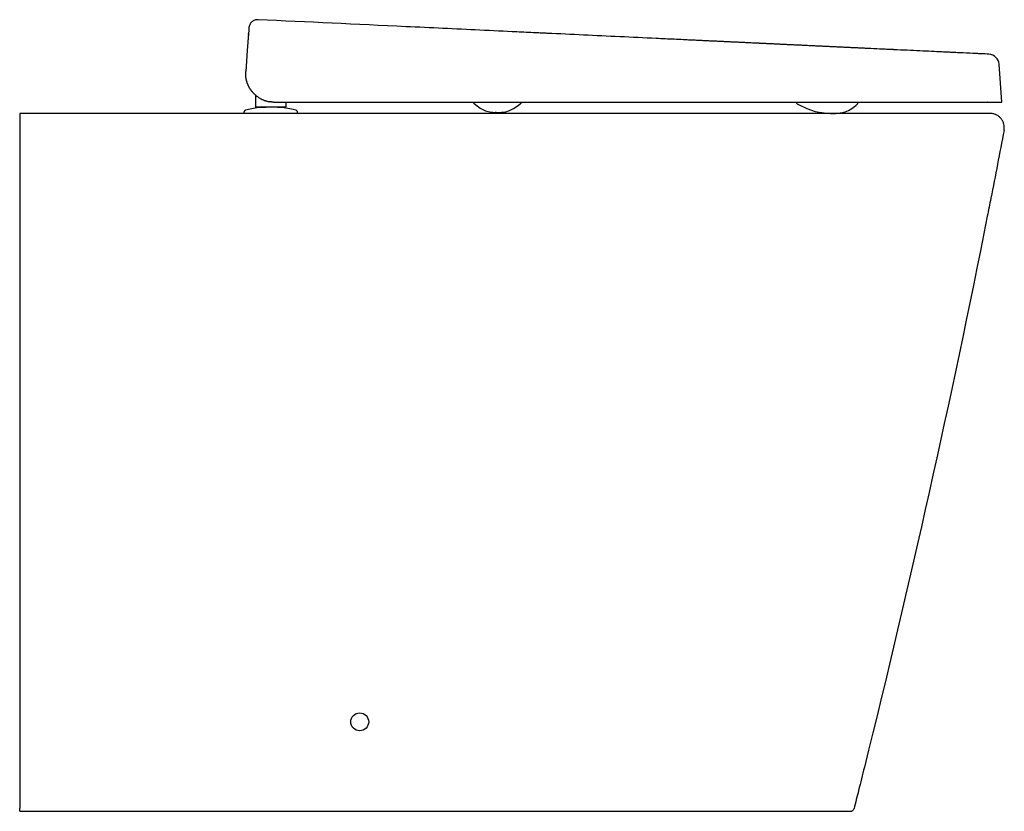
# Model space of a CAD drawing. Header units: millimetres. Extents: x 5230.061 to 5230.611, y 2531.435 to 2531.878.
import ezdxf

# ---------------------------------------------------------------- set-up
doc = ezdxf.new("R2010")
doc.units = ezdxf.units.MM
doc.layers.add('SANINDUSA', color=3, linetype='Continuous')

msp = doc.modelspace()

# ---------------------------------------------------------------- linework, layer by layer
at = {"layer": 'SANINDUSA'}
for p, q in [((5230.18906, 2531.8702), (5230.18906, 2531.87021)), ((5230.61004, 2531.83173), (5230.60856, 2531.85296)), ((5230.19314, 2531.82886), (5230.19314, 2531.83556)), ((5230.19414, 2531.82886), (5230.19314, 2531.82886)), ((5230.20894, 2531.82886), (5230.19414, 2531.82886)), ((5230.20087, 2531.83195), (5230.20067, 2531.83199)), ((5230.20108, 2531.83192), (5230.20087, 2531.83195)), ((5230.20128, 2531.83189), (5230.20108, 2531.83192)), ((5230.20148, 2531.83186), (5230.20128, 2531.83189)), ((5230.20169, 2531.83184), (5230.20148, 2531.83186)), ((5230.20189, 2531.83181), (5230.20169, 2531.83184)), ((5230.20209, 2531.83179), (5230.20189, 2531.83181)), ((5230.2023, 2531.83178), (5230.20209, 2531.83179)), ((5230.2025, 2531.83176), (5230.2023, 2531.83178)), ((5230.20271, 2531.83175), (5230.2025, 2531.83176)), ((5230.20291, 2531.83174), (5230.20271, 2531.83175)), ((5230.20312, 2531.83173), (5230.20291, 2531.83174)), ((5230.20312, 2531.83173), (5230.20353, 2531.83173)), ((5230.20353, 2531.83173), (5230.43217, 2531.83173)), ((5230.20914, 2531.82886), (5230.20894, 2531.82886)), ((5230.20932, 2531.82886), (5230.20914, 2531.82886)), ((5230.20994, 2531.82886), (5230.20932, 2531.82886)), ((5230.20994, 2531.83173), (5230.20994, 2531.82886)), ((5230.51036, 2531.83172), (5230.51036, 2531.83173)), ((5230.51071, 2531.83173), (5230.51071, 2531.83172)), ((5230.5235, 2531.83172), (5230.5235, 2531.83173)), ((5230.18656, 2531.82598), (5230.18656, 2531.82546)), ((5230.21656, 2531.82546), (5230.20156, 2531.82546)), ((5230.21656, 2531.82546), (5230.21656, 2531.82598)), ((5230.32478, 2531.82615), (5230.32543, 2531.82607)), ((5230.51741, 2531.82548), (5230.51758, 2531.82548))]:
    msp.add_line(p, q, dxfattribs=at)
at = {"layer": 'SANINDUSA', "flags": 128}
for points in [[(5230.1892, 2531.87222), (5230.18839, 2531.86053), (5230.18757, 2531.84885)], [(5230.18904, 2531.86998), (5230.18905, 2531.87), (5230.18905, 2531.87002)], [(5230.18904, 2531.86995), (5230.18904, 2531.86996), (5230.18904, 2531.86998)], [(5230.18906, 2531.87026), (5230.18906, 2531.87028), (5230.18906, 2531.87029)], [(5230.18906, 2531.87023), (5230.18906, 2531.87025), (5230.18906, 2531.87026)], [(5230.18906, 2531.87021), (5230.18906, 2531.87022), (5230.18906, 2531.87023)], [(5230.18864, 2531.86411), (5230.18864, 2531.86411)], [(5230.31507, 2531.831), (5230.31513, 2531.83095), (5230.31514, 2531.83093), (5230.31515, 2531.83093), (5230.31515, 2531.83093), (5230.31515, 2531.83092), (5230.31515, 2531.83092), (5230.31515, 2531.83092), (5230.31515, 2531.83092), (5230.31515, 2531.83092), (5230.31515, 2531.83092), (5230.31515, 2531.83092), (5230.31853, 2531.82834), (5230.32153, 2531.82696), (5230.32478, 2531.82615)], [(5230.32754, 2531.82597), (5230.32797, 2531.82596), (5230.32801, 2531.82596), (5230.32802, 2531.82596), (5230.32802, 2531.82596), (5230.32802, 2531.82596), (5230.32802, 2531.82596), (5230.32802, 2531.82596), (5230.32802, 2531.82596), (5230.32944, 2531.82598), (5230.33054, 2531.82605), (5230.33168, 2531.82618), (5230.33284, 2531.82639), (5230.33489, 2531.82703), (5230.33715, 2531.82812), (5230.33977, 2531.82987), (5230.34087, 2531.83074), (5230.34094, 2531.8308), (5230.34095, 2531.83081), (5230.34096, 2531.83081), (5230.34096, 2531.83081), (5230.34096, 2531.83081), (5230.34096, 2531.83081), (5230.34096, 2531.83081), (5230.34096, 2531.83081), (5230.34116, 2531.83097), (5230.34126, 2531.83104)], [(5230.4959, 2531.83064), (5230.49606, 2531.83055), (5230.4963, 2531.83042), (5230.49641, 2531.83035), (5230.49644, 2531.83034), (5230.49645, 2531.83033), (5230.49645, 2531.83033), (5230.49645, 2531.83033), (5230.49645, 2531.83033), (5230.49645, 2531.83033), (5230.49645, 2531.83033), (5230.49645, 2531.83033), (5230.49645, 2531.83033), (5230.49645, 2531.83033), (5230.50103, 2531.82812), (5230.50574, 2531.82656), (5230.50802, 2531.82607), (5230.51226, 2531.82557), (5230.51354, 2531.8255), (5230.51431, 2531.82547), (5230.5151, 2531.82546), (5230.51564, 2531.82546), (5230.51579, 2531.82546), (5230.51587, 2531.82546), (5230.51589, 2531.82546), (5230.5159, 2531.82546), (5230.5159, 2531.82546), (5230.5159, 2531.82546), (5230.5159, 2531.82546), (5230.5159, 2531.82546), (5230.5159, 2531.82546), (5230.5159, 2531.82546), (5230.51591, 2531.82546), (5230.51617, 2531.82546), (5230.51659, 2531.82547)], [(5230.51758, 2531.82548), (5230.51777, 2531.82549), (5230.51781, 2531.8255), (5230.51782, 2531.8255), (5230.51782, 2531.8255), (5230.51782, 2531.8255), (5230.51782, 2531.8255), (5230.51782, 2531.8255), (5230.51782, 2531.8255), (5230.51782, 2531.8255), (5230.5197, 2531.82567), (5230.52115, 2531.82593), (5230.52258, 2531.82632), (5230.52437, 2531.82703), (5230.52631, 2531.82815), (5230.5284, 2531.8298), (5230.52895, 2531.83032), (5230.52902, 2531.83039), (5230.52905, 2531.83042), (5230.52906, 2531.83043), (5230.52906, 2531.83043), (5230.52906, 2531.83043), (5230.52906, 2531.83043), (5230.52906, 2531.83043), (5230.52906, 2531.83043), (5230.52906, 2531.83043), (5230.52906, 2531.83043), (5230.52906, 2531.83043), (5230.52909, 2531.83045), (5230.52912, 2531.83049)]]:
    msp.add_lwpolyline(points, dxfattribs=at)
at = {"layer": 'SANINDUSA'}
msp.add_circle((5230.25126, 2531.48546), 0.005, dxfattribs=at)
msp.add_arc((5230.60226, 2531.85222), 0.00634, 6.6834, 84.6167, dxfattribs=at)
for points, knots in [([(5230.19449, 2531.87779), (5230.19386, 2531.8778), (5230.19256, 2531.87767), (5230.19086, 2531.87662), (5230.18962, 2531.87507), (5230.18939, 2531.87379), (5230.18923, 2531.87258)], [0, 0, 0, 0, 0.250101, 0.500259, 0.750273, 1, 1, 1, 1]), ([(5230.43498, 2531.86645), (5230.43452, 2531.86647), (5230.43384, 2531.8665), (5230.43305, 2531.86654), (5230.43268, 2531.86656), (5230.43252, 2531.86657), (5230.43248, 2531.86657), (5230.43246, 2531.86657), (5230.43245, 2531.86657), (5230.43243, 2531.86657), (5230.43231, 2531.86658), (5230.4305, 2531.86666), (5230.42532, 2531.86691), (5230.4135, 2531.86746), (5230.38984, 2531.86858), (5230.36872, 2531.86958), (5230.35415, 2531.87026), (5230.35299, 2531.87032), (5230.35266, 2531.87033), (5230.35253, 2531.87034), (5230.35251, 2531.87034), (5230.3525, 2531.87034), (5230.3525, 2531.87034), (5230.35249, 2531.87034), (5230.35248, 2531.87034), (5230.35242, 2531.87034), (5230.35226, 2531.87035), (5230.35123, 2531.8704), (5230.34682, 2531.87061), (5230.33563, 2531.87114), (5230.31154, 2531.87227), (5230.26334, 2531.87455), (5230.22203, 2531.87649), (5230.19449, 2531.87779)], [0, 0, 0, 0, 0.015625, 0.023437, 0.027344, 0.02832, 0.028809, 0.028809, 0.029053, 0.029053, 0.029297, 0.03125, 0.0625, 0.125, 0.25, 0.5, 0.515625, 0.519531, 0.521484, 0.521729, 0.521851, 0.521881, 0.521881, 0.521912, 0.521912, 0.521973, 0.522461, 0.523437, 0.53125, 0.5625, 0.625, 0.75, 1, 1, 1, 1]), ([(5230.47498, 2531.86456), (5230.47495, 2531.86457), (5230.47493, 2531.86457), (5230.47488, 2531.86457), (5230.4748, 2531.86457), (5230.47462, 2531.86458), (5230.47426, 2531.8646), (5230.47355, 2531.86463), (5230.47293, 2531.86466), (5230.47252, 2531.86468)], [0, 0, 0, 0, 0.03125, 0.03125, 0.0625, 0.125, 0.25, 0.5, 1, 1, 1, 1]), ([(5230.51751, 2531.86256), (5230.5175, 2531.86256), (5230.51749, 2531.86256), (5230.51746, 2531.86256), (5230.51743, 2531.86256), (5230.51735, 2531.86257), (5230.51719, 2531.86257), (5230.51686, 2531.86259), (5230.51621, 2531.86262), (5230.51565, 2531.86265), (5230.51528, 2531.86266)], [0, 0, 0, 0, 0.015625, 0.015625, 0.03125, 0.0625, 0.125, 0.25, 0.5, 1, 1, 1, 1]), ([(5230.60285, 2531.85853), (5230.60285, 2531.85853), (5230.60137, 2531.8586), (5230.59818, 2531.85876), (5230.59766, 2531.85878), (5230.59751, 2531.85879), (5230.59745, 2531.85879), (5230.59743, 2531.85879), (5230.59741, 2531.85879), (5230.59738, 2531.85879), (5230.59714, 2531.8588), (5230.59605, 2531.85886), (5230.59291, 2531.859), (5230.58799, 2531.85924), (5230.58315, 2531.85946), (5230.58095, 2531.85957), (5230.58029, 2531.8596), (5230.58004, 2531.85961), (5230.57997, 2531.85961), (5230.57996, 2531.85961), (5230.57993, 2531.85962), (5230.57989, 2531.85962), (5230.57974, 2531.85962), (5230.5787, 2531.85967), (5230.57395, 2531.8599), (5230.56456, 2531.86034), (5230.55468, 2531.86081), (5230.54925, 2531.86106), (5230.54896, 2531.86108), (5230.54882, 2531.86108), (5230.54876, 2531.86109), (5230.54873, 2531.86109), (5230.54872, 2531.86109), (5230.5487, 2531.86109), (5230.54844, 2531.8611), (5230.54768, 2531.86114), (5230.54589, 2531.86122), (5230.54226, 2531.86139), (5230.53906, 2531.86154), (5230.53688, 2531.86165)], [0, 0, 0, 0, 0.25, 0.28125, 0.289063, 0.292969, 0.293945, 0.293945, 0.294922, 0.294922, 0.296875, 0.3125, 0.375, 0.5, 0.5625, 0.578125, 0.585938, 0.587891, 0.587891, 0.588379, 0.588379, 0.588867, 0.589844, 0.59375, 0.625, 0.75, 0.875, 0.878906, 0.880859, 0.881836, 0.882324, 0.882324, 0.882568, 0.882568, 0.882813, 0.890625, 0.90625, 0.9375, 1, 1, 1, 1]), ([(5230.18753, 2531.84778), (5230.18753, 2531.8479), (5230.18753, 2531.84813), (5230.18755, 2531.84849), (5230.18756, 2531.84873), (5230.18757, 2531.84885)], [0, 0, 0, 0, 0.332831, 0.666183, 1, 1, 1, 1]), ([(5230.18754, 2531.84717), (5230.18754, 2531.84727), (5230.18753, 2531.84747), (5230.18753, 2531.84768), (5230.18753, 2531.84778)], [0, 0, 0, 0, 0.4998989, 1, 1, 1, 1]), ([(5230.18759, 2531.84639), (5230.18758, 2531.84652), (5230.18755, 2531.84679), (5230.18754, 2531.84707), (5230.18754, 2531.8472)], [0, 0, 0, 0, 0.499877, 1, 1, 1, 1]), ([(5230.18757, 2531.84657), (5230.18756, 2531.84667), (5230.18755, 2531.84687), (5230.18754, 2531.84707), (5230.18754, 2531.84717)], [0, 0, 0, 0, 0.4999311, 1, 1, 1, 1]), ([(5230.18763, 2531.84597), (5230.18762, 2531.84607), (5230.1876, 2531.84627), (5230.18758, 2531.84647), (5230.18757, 2531.84657)], [0, 0, 0, 0, 0.499963, 1, 1, 1, 1]), ([(5230.1877, 2531.84537), (5230.18769, 2531.84547), (5230.18766, 2531.84567), (5230.18764, 2531.84587), (5230.18763, 2531.84597)], [0, 0, 0, 0, 0.4999949, 1, 1, 1, 1]), ([(5230.18777, 2531.84498), (5230.18776, 2531.84505), (5230.18773, 2531.84518), (5230.18771, 2531.8453), (5230.1877, 2531.84537)], [0, 0, 0, 0, 0.500014, 1, 1, 1, 1]), ([(5230.18784, 2531.8446), (5230.18783, 2531.84466), (5230.1878, 2531.84479), (5230.18778, 2531.84492), (5230.18777, 2531.84498)], [0, 0, 0, 0, 0.500028, 1, 1, 1, 1]), ([(5230.18792, 2531.84422), (5230.1879, 2531.84428), (5230.18788, 2531.84441), (5230.18785, 2531.84454), (5230.18784, 2531.8446)], [0, 0, 0, 0, 0.500042, 1, 1, 1, 1]), ([(5230.18801, 2531.84385), (5230.18799, 2531.84391), (5230.18796, 2531.84403), (5230.18793, 2531.84416), (5230.18792, 2531.84422)], [0, 0, 0, 0, 0.5000557, 1, 1, 1, 1]), ([(5230.18811, 2531.84348), (5230.18809, 2531.84354), (5230.18805, 2531.84366), (5230.18802, 2531.84378), (5230.18801, 2531.84385)], [0, 0, 0, 0, 0.50007, 1, 1, 1, 1]), ([(5230.18821, 2531.84311), (5230.18819, 2531.84317), (5230.18816, 2531.84329), (5230.18812, 2531.84341), (5230.18811, 2531.84348)], [0, 0, 0, 0, 0.500085, 1, 1, 1, 1]), ([(5230.18833, 2531.84275), (5230.18831, 2531.84281), (5230.18827, 2531.84293), (5230.18823, 2531.84305), (5230.18821, 2531.84311)], [0, 0, 0, 0, 0.5001, 1, 1, 1, 1]), ([(5230.18845, 2531.84239), (5230.18843, 2531.84245), (5230.18838, 2531.84257), (5230.18835, 2531.84269), (5230.18833, 2531.84275)], [0, 0, 0, 0, 0.500115, 1, 1, 1, 1]), ([(5230.18856, 2531.84209), (5230.18854, 2531.84214), (5230.1885, 2531.84224), (5230.18846, 2531.84234), (5230.18845, 2531.84239)], [0, 0, 0, 0, 0.500489, 1, 1, 1, 1]), ([(5230.18877, 2531.84154), (5230.18874, 2531.84163), (5230.18866, 2531.84182), (5230.18859, 2531.842), (5230.18856, 2531.84209)], [0, 0, 0, 0, 0.499841, 1, 1, 1, 1]), ([(5230.18901, 2531.84101), (5230.18897, 2531.8411), (5230.18889, 2531.84127), (5230.18881, 2531.84145), (5230.18877, 2531.84154)], [0, 0, 0, 0, 0.499876, 1, 1, 1, 1]), ([(5230.18926, 2531.84049), (5230.18922, 2531.84058), (5230.18913, 2531.84075), (5230.18905, 2531.84092), (5230.18901, 2531.84101)], [0, 0, 0, 0, 0.499911, 1, 1, 1, 1]), ([(5230.18953, 2531.83999), (5230.18948, 2531.84007), (5230.18939, 2531.84024), (5230.1893, 2531.84041), (5230.18926, 2531.84049)], [0, 0, 0, 0, 0.499944, 1, 1, 1, 1]), ([(5230.18975, 2531.8396), (5230.18971, 2531.83967), (5230.18963, 2531.8398), (5230.18956, 2531.83992), (5230.18953, 2531.83999)], [0, 0, 0, 0, 0.4999798, 1, 1, 1, 1]), ([(5230.18997, 2531.83923), (5230.18993, 2531.83929), (5230.18986, 2531.83942), (5230.18978, 2531.83954), (5230.18975, 2531.8396)], [0, 0, 0, 0, 0.5000007, 1, 1, 1, 1]), ([(5230.19018, 2531.83891), (5230.19014, 2531.83896), (5230.19008, 2531.83907), (5230.19001, 2531.83918), (5230.18997, 2531.83923)], [0, 0, 0, 0, 0.500018, 1, 1, 1, 1]), ([(5230.19039, 2531.8386), (5230.19036, 2531.83865), (5230.19028, 2531.83875), (5230.19021, 2531.83886), (5230.19018, 2531.83891)], [0, 0, 0, 0, 0.500034, 1, 1, 1, 1]), ([(5230.19061, 2531.8383), (5230.19057, 2531.83835), (5230.1905, 2531.83845), (5230.19043, 2531.83855), (5230.19039, 2531.8386)], [0, 0, 0, 0, 0.50005, 1, 1, 1, 1]), ([(5230.19082, 2531.838), (5230.19079, 2531.83805), (5230.19071, 2531.83815), (5230.19064, 2531.83825), (5230.19061, 2531.8383)], [0, 0, 0, 0, 0.500065, 1, 1, 1, 1]), ([(5230.19105, 2531.83772), (5230.19101, 2531.83777), (5230.19093, 2531.83786), (5230.19086, 2531.83796), (5230.19082, 2531.838)], [0, 0, 0, 0, 0.500081, 1, 1, 1, 1]), ([(5230.19127, 2531.83745), (5230.19123, 2531.83749), (5230.19116, 2531.83758), (5230.19108, 2531.83768), (5230.19105, 2531.83772)], [0, 0, 0, 0, 0.500095, 1, 1, 1, 1]), ([(5230.1915, 2531.83719), (5230.19146, 2531.83723), (5230.19138, 2531.83732), (5230.19131, 2531.8374), (5230.19127, 2531.83745)], [0, 0, 0, 0, 0.5001099, 1, 1, 1, 1]), ([(5230.19172, 2531.83693), (5230.19168, 2531.83697), (5230.19161, 2531.83706), (5230.19153, 2531.83714), (5230.1915, 2531.83719)], [0, 0, 0, 0, 0.500118, 1, 1, 1, 1]), ([(5230.19172, 2531.83693), (5230.19182, 2531.83683), (5230.19201, 2531.83663), (5230.1923, 2531.83633), (5230.19262, 2531.83603), (5230.19295, 2531.83573), (5230.19329, 2531.83543), (5230.19366, 2531.83513), (5230.19405, 2531.83483), (5230.19451, 2531.83451), (5230.19505, 2531.83415), (5230.19582, 2531.8337), (5230.19683, 2531.83318), (5230.19784, 2531.83276), (5230.19868, 2531.83248), (5230.19929, 2531.8323), (5230.19996, 2531.83213), (5230.20043, 2531.83203), (5230.20067, 2531.83199)], [0, 0, 0, 0, 0.03962, 0.080175, 0.121773, 0.164526, 0.208554, 0.253989, 0.301054, 0.349964, 0.416663, 0.487742, 0.606417, 0.744221, 0.800723, 0.862367, 0.92729, 1, 1, 1, 1]), ([(5230.19473, 2531.82869), (5230.19347, 2531.8285), (5230.19097, 2531.82811), (5230.18851, 2531.82746), (5230.18746, 2531.82718)], [0, 0, 0, 0, 0.499943, 1, 1, 1, 1]), ([(5230.20087, 2531.82886), (5230.20016, 2531.82885), (5230.19899, 2531.82883), (5230.19748, 2531.8288), (5230.19628, 2531.82877), (5230.19522, 2531.82873), (5230.1949, 2531.8287), (5230.19473, 2531.82869)], [0, 0, 0, 0, 0.239513, 0.391659, 0.568231, 0.768924, 1, 1, 1, 1]), ([(5230.21565, 2531.82718), (5230.21468, 2531.82744), (5230.21241, 2531.82807), (5230.20825, 2531.82873), (5230.20794, 2531.82873), (5230.207, 2531.82878), (5230.20607, 2531.82881), (5230.2051, 2531.82884), (5230.2044, 2531.82885), (5230.20406, 2531.82886)], [0, 0, 0, 0, 0.265526, 0.530991, 0.6532, 0.757352, 0.846784, 0.923407, 1, 1, 1, 1]), ([(5230.31466, 2531.83173), (5230.31468, 2531.83166), (5230.31472, 2531.83149), (5230.31486, 2531.83123), (5230.315, 2531.83108), (5230.31507, 2531.831)], [0, 0, 0, 0, 0.257617, 0.629173, 1, 1, 1, 1]), ([(5230.34126, 2531.83104), (5230.34134, 2531.83111), (5230.34149, 2531.83126), (5230.34165, 2531.8315), (5230.3417, 2531.83166), (5230.34172, 2531.83173)], [0, 0, 0, 0, 0.379166, 0.757476, 1, 1, 1, 1]), ([(5230.49529, 2531.83163), (5230.49529, 2531.83153), (5230.49531, 2531.83133), (5230.49543, 2531.83105), (5230.49562, 2531.83081), (5230.49579, 2531.8307), (5230.4959, 2531.83064)], [0, 0, 0, 0, 0.2530567, 0.503884, 0.7529482, 1, 1, 1, 1]), ([(5230.52912, 2531.83049), (5230.5292, 2531.83057), (5230.52934, 2531.83072), (5230.52949, 2531.83101), (5230.52959, 2531.83131), (5230.5296, 2531.83153), (5230.52961, 2531.83163)], [0, 0, 0, 0, 0.249595, 0.499745, 0.749889, 1, 1, 1, 1]), ([(5230.5296, 2531.83163), (5230.5296, 2531.83163), (5230.52962, 2531.83163), (5230.5296, 2531.83163), (5230.52958, 2531.83163)], [0, 0, 0, 0, 0.222336, 1, 1, 1, 1]), ([(5230.52958, 2531.83163), (5230.5296, 2531.83163), (5230.52962, 2531.83163), (5230.5296, 2531.83163), (5230.5296, 2531.83163)], [0, 0, 0, 0, 0.777678, 1, 1, 1, 1]), ([(5230.60204, 2531.83173), (5230.60204, 2531.83173), (5230.60203, 2531.83173), (5230.60196, 2531.83173), (5230.60189, 2531.83173), (5230.60184, 2531.83173), (5230.60184, 2531.83173)], [0, 0, 0, 0, 0.331195, 0.66257, 0.993984, 1, 1, 1, 1]), ([(5230.06126, 2531.82546), (5230.06126, 2531.82546), (5230.06126, 2531.8254), (5230.06126, 2531.82514), (5230.06126, 2531.82495), (5230.06126, 2531.82445), (5230.06126, 2531.82415), (5230.06126, 2531.8236), (5230.06126, 2531.82341), (5230.06126, 2531.823), (5230.06126, 2531.82279), (5230.06126, 2531.82234), (5230.06126, 2531.8221), (5230.06126, 2531.82161), (5230.06126, 2531.82136), (5230.06126, 2531.82057), (5230.06126, 2531.82003), (5230.06126, 2531.81917), (5230.06126, 2531.81888), (5230.06126, 2531.8183), (5230.06126, 2531.81801), (5230.06126, 2531.81713), (5230.06126, 2531.81654), (5230.06126, 2531.81596)], [0, 0, 0, 0, 0.125, 0.125, 0.25, 0.25, 0.375, 0.375, 0.4375, 0.4375, 0.5, 0.5, 0.5625, 0.5625, 0.625, 0.625, 0.75, 0.75, 0.8125, 0.8125, 0.875, 0.875, 1, 1, 1, 1]), ([(5230.1181, 2531.82546), (5230.10439, 2531.82546), (5230.09068, 2531.82546), (5230.07698, 2531.82546), (5230.07174, 2531.82546), (5230.0665, 2531.82546), (5230.06126, 2531.82546)], [0, 0, 0, 0, 0.04112534, 0.04112534, 0.04112534, 0.05684214, 0.05684214, 0.05684214, 0.05684214]), ([(5230.6034, 2531.82546), (5230.6034, 2531.82546), (5230.60307, 2531.82546), (5230.60174, 2531.82546), (5230.60075, 2531.82546), (5230.5991, 2531.82546), (5230.59875, 2531.82546), (5230.598, 2531.82546), (5230.59761, 2531.82546), (5230.59637, 2531.82546), (5230.59546, 2531.82546), (5230.59252, 2531.82546), (5230.59025, 2531.82546), (5230.58513, 2531.82546), (5230.58227, 2531.82546), (5230.57752, 2531.82546), (5230.57586, 2531.82546), (5230.57327, 2531.82546), (5230.57238, 2531.82546), (5230.57058, 2531.82546), (5230.56967, 2531.82546), (5230.56502, 2531.82546), (5230.56106, 2531.82546), (5230.55267, 2531.82546), (5230.54825, 2531.82546), (5230.54125, 2531.82546), (5230.53886, 2531.82546), (5230.53396, 2531.82546), (5230.53144, 2531.82546), (5230.52634, 2531.82546), (5230.52375, 2531.82546), (5230.5185, 2531.82546), (5230.51584, 2531.82546), (5230.50776, 2531.82546), (5230.50222, 2531.82546), (5230.49369, 2531.82546), (5230.4908, 2531.82546), (5230.48643, 2531.82546), (5230.48496, 2531.82546), (5230.482, 2531.82546), (5230.48052, 2531.82546), (5230.47605, 2531.82546), (5230.47307, 2531.82546), (5230.46711, 2531.82546), (5230.46412, 2531.82546), (5230.45815, 2531.82546), (5230.45515, 2531.82546), (5230.44916, 2531.82546), (5230.44616, 2531.82546), (5230.44166, 2531.82546), (5230.44016, 2531.82546), (5230.43715, 2531.82546), (5230.43565, 2531.82546), (5230.43264, 2531.82546), (5230.43114, 2531.82546), (5230.42813, 2531.82546), (5230.42662, 2531.82546), (5230.4191, 2531.82546), (5230.41308, 2531.82546), (5230.40104, 2531.82546), (5230.39502, 2531.82546), (5230.38298, 2531.82546), (5230.37696, 2531.82546), (5230.3589, 2531.82546), (5230.34686, 2531.82546), (5230.31074, 2531.82546), (5230.28666, 2531.82546), (5230.21442, 2531.82546), (5230.16626, 2531.82546), (5230.1181, 2531.82546)], [0, 0, 0, 0, 0.03125, 0.03125, 0.0625, 0.0625, 0.070312, 0.070312, 0.078125, 0.078125, 0.09375, 0.09375, 0.125, 0.125, 0.15625, 0.15625, 0.171875, 0.171875, 0.179687, 0.179687, 0.1875, 0.1875, 0.21875, 0.21875, 0.25, 0.25, 0.265625, 0.265625, 0.28125, 0.28125, 0.296875, 0.296875, 0.3125, 0.3125, 0.34375, 0.34375, 0.359375, 0.359375, 0.367187, 0.367187, 0.375, 0.375, 0.390625, 0.390625, 0.40625, 0.40625, 0.421875, 0.421875, 0.4375, 0.4375, 0.445312, 0.445312, 0.453125, 0.453125, 0.460937, 0.460937, 0.46875, 0.46875, 0.5, 0.5, 0.53125, 0.53125, 0.5625, 0.5625, 0.625, 0.625, 0.75, 0.75, 1, 1, 1, 1]), ([(5230.18746, 2531.82718), (5230.18734, 2531.82713), (5230.18708, 2531.82703), (5230.18679, 2531.82674), (5230.18659, 2531.82638), (5230.18657, 2531.82611), (5230.18656, 2531.82597)], [0, 0, 0, 0, 0.2500029, 0.4999983, 0.7500009, 1, 1, 1, 1]), ([(5230.20156, 2531.82546), (5230.19758, 2531.82546), (5230.19376, 2531.82546), (5230.18814, 2531.82546), (5230.18656, 2531.82546), (5230.18656, 2531.82546)], [0, 0, 0, 0, 0.5, 0.5, 1, 1, 1, 1]), ([(5230.21656, 2531.82597), (5230.21654, 2531.82611), (5230.21652, 2531.82638), (5230.21632, 2531.82674), (5230.21603, 2531.82703), (5230.21577, 2531.82713), (5230.21565, 2531.82718)], [0, 0, 0, 0, 0.2499963, 0.4999976, 0.7499938, 1, 1, 1, 1]), ([(5230.32543, 2531.82607), (5230.32557, 2531.82605), (5230.32578, 2531.82602), (5230.32606, 2531.826), (5230.32631, 2531.82599), (5230.32643, 2531.82598), (5230.32649, 2531.82598), (5230.32651, 2531.82598), (5230.32652, 2531.82598), (5230.32652, 2531.82598), (5230.32652, 2531.82598), (5230.32653, 2531.82598), (5230.32653, 2531.82598), (5230.32653, 2531.82598), (5230.32653, 2531.82598), (5230.32659, 2531.82597), (5230.32665, 2531.82597), (5230.32678, 2531.82597), (5230.32682, 2531.82597), (5230.32684, 2531.82597), (5230.32687, 2531.82597), (5230.3269, 2531.82597), (5230.3269, 2531.82597), (5230.3269, 2531.82597)], [0, 0, 0, 0, 0.107484, 0.373272, 0.507573, 0.57544, 0.609603, 0.61817, 0.622458, 0.624599, 0.625133, 0.625403, 0.625537, 0.625604, 0.625623, 0.625632, 0.84961, 0.891537, 0.908637, 0.924603, 0.940776, 0.958333, 1, 1, 1, 1]), ([(5230.3269, 2531.82597), (5230.32693, 2531.82597), (5230.32695, 2531.82597), (5230.32699, 2531.82597), (5230.32701, 2531.82597), (5230.32702, 2531.82597), (5230.32702, 2531.82597), (5230.32702, 2531.82597)], [0, 0, 0, 0, 0.577206, 0.68376, 0.784692, 0.887602, 1, 1, 1, 1]), ([(5230.32754, 2531.82597), (5230.3275, 2531.82597), (5230.32743, 2531.82597), (5230.32722, 2531.82597), (5230.32714, 2531.82597), (5230.32707, 2531.82597), (5230.32705, 2531.82597), (5230.32703, 2531.82597), (5230.32703, 2531.82597), (5230.32702, 2531.82597), (5230.32702, 2531.82597), (5230.32702, 2531.82597), (5230.32702, 2531.82597)], [0, 0, 0, 0, 0.5, 0.5, 0.75, 0.875, 0.9375, 0.96875, 0.984375, 0.992187, 0.992187, 1, 1, 1, 1]), ([(5230.51659, 2531.82547), (5230.5167, 2531.82547), (5230.51676, 2531.82547), (5230.51687, 2531.82546), (5230.51705, 2531.82546), (5230.51713, 2531.82547), (5230.51741, 2531.82548)], [0, 0, 0, 0, 0.140669, 0.256826, 0.466141, 1, 1, 1, 1]), ([(5230.61126, 2531.81596), (5230.61137, 2531.81655), (5230.61142, 2531.81713), (5230.61138, 2531.8183), (5230.61129, 2531.81889), (5230.611, 2531.82002), (5230.6108, 2531.82057), (5230.6104, 2531.82135), (5230.61025, 2531.82161), (5230.60993, 2531.8221), (5230.60975, 2531.82233), (5230.60938, 2531.82278), (5230.60918, 2531.823), (5230.60876, 2531.82341), (5230.60854, 2531.8236), (5230.60784, 2531.82414), (5230.60734, 2531.82445), (5230.60655, 2531.82482), (5230.60627, 2531.82494), (5230.60572, 2531.82513), (5230.60544, 2531.8252), (5230.60487, 2531.82533), (5230.60458, 2531.82538), (5230.60399, 2531.82545), (5230.6037, 2531.82546), (5230.6034, 2531.82546)], [0, 0, 0, 0, 0.125, 0.125, 0.25, 0.25, 0.375, 0.375, 0.4375, 0.4375, 0.5, 0.5, 0.5625, 0.5625, 0.625, 0.625, 0.75, 0.75, 0.8125, 0.8125, 0.875, 0.875, 0.9375, 0.9375, 1, 1, 1, 1]), ([(5230.06126, 2531.81596), (5230.06126, 2531.78556), (5230.06126, 2531.7381), (5230.06126, 2531.67367), (5230.06126, 2531.60865), (5230.06126, 2531.52976), (5230.06126, 2531.46803), (5230.06126, 2531.43717)], [0, 0, 0, 0, 0.240087, 0.374813, 0.509547, 0.754747, 1, 1, 1, 1]), ([(5230.53322, 2531.46007), (5230.53215, 2531.45575), (5230.53023, 2531.44806), (5230.5283, 2531.44036), (5230.52744, 2531.43697)], [0, 0, 0, 0, 0.55988, 1, 1, 1, 1]), ([(5230.06126, 2531.43546), (5230.06126, 2531.43548), (5230.06126, 2531.43553), (5230.06126, 2531.43587), (5230.06126, 2531.43638), (5230.06126, 2531.43685), (5230.06126, 2531.43712), (5230.06126, 2531.43717)], [0, 0, 0, 0, 0.23724, 0.474484, 0.711685, 0.948811, 1, 1, 1, 1]), ([(5230.06126, 2531.43546), (5230.12763, 2531.43546), (5230.22735, 2531.43546), (5230.33119, 2531.43546), (5230.37283, 2531.43546), (5230.38527, 2531.43546), (5230.3977, 2531.43546), (5230.41008, 2531.43546), (5230.42235, 2531.43546), (5230.4338, 2531.43546), (5230.44435, 2531.43546), (5230.45399, 2531.43546), (5230.46327, 2531.43546), (5230.4721, 2531.43546), (5230.48043, 2531.43546), (5230.48821, 2531.43546), (5230.49538, 2531.43546), (5230.50188, 2531.43546), (5230.50767, 2531.43546), (5230.5127, 2531.43546), (5230.51696, 2531.43546), (5230.52058, 2531.43546), (5230.52333, 2531.43546), (5230.52516, 2531.43546), (5230.52539, 2531.43546), (5230.52551, 2531.43546)], [0, 0, 0, 0, 0.372453, 0.559622, 0.582818, 0.60611, 0.629388, 0.652571, 0.675643, 0.698692, 0.718137, 0.737652, 0.757166, 0.77661, 0.796055, 0.81557, 0.835085, 0.854531, 0.873984, 0.893506, 0.913029, 0.932481, 0.95497, 0.977512, 1, 1, 1, 1]), ([(5230.52551, 2531.43546), (5230.52573, 2531.43548), (5230.52618, 2531.43553), (5230.52678, 2531.43587), (5230.52723, 2531.43637), (5230.52738, 2531.43678), (5230.52744, 2531.43697)], [0, 0, 0, 0, 0.254789, 0.509558, 0.76434, 1, 1, 1, 1])]:
    msp.add_open_spline(points, degree=3, knots=knots, dxfattribs=at)
for points in [[(5230.18887, 2531.86753), (5230.18887, 2531.86747), (5230.18887, 2531.86741), (5230.18886, 2531.86735)], [(5230.1889, 2531.86787), (5230.18889, 2531.86781), (5230.18889, 2531.86776), (5230.18889, 2531.8677)], [(5230.18891, 2531.86803), (5230.18891, 2531.86798), (5230.1889, 2531.86792), (5230.1889, 2531.86787)], [(5230.18897, 2531.86882), (5230.18896, 2531.86877), (5230.18896, 2531.86872), (5230.18896, 2531.86867)], [(5230.18898, 2531.86897), (5230.18897, 2531.86892), (5230.18897, 2531.86887), (5230.18897, 2531.86882)], [(5230.18901, 2531.86948), (5230.18901, 2531.86945), (5230.18901, 2531.86942), (5230.189, 2531.86939)], [(5230.189, 2531.86939), (5230.189, 2531.86935), (5230.189, 2531.86932), (5230.189, 2531.86928)], [(5230.18903, 2531.8698), (5230.18903, 2531.86978), (5230.18903, 2531.86975), (5230.18903, 2531.86973)], [(5230.18908, 2531.87042), (5230.18908, 2531.87041), (5230.18908, 2531.87039), (5230.18907, 2531.87038)], [(5230.18909, 2531.87055), (5230.18909, 2531.87054), (5230.18909, 2531.87054), (5230.18908, 2531.87053)], [(5230.18908, 2531.8705), (5230.18908, 2531.87049), (5230.18908, 2531.87048), (5230.18908, 2531.87047)], [(5230.18908, 2531.87047), (5230.18908, 2531.87045), (5230.18908, 2531.87044), (5230.18908, 2531.87042)], [(5230.18909, 2531.87057), (5230.18909, 2531.87056), (5230.18909, 2531.87056), (5230.18909, 2531.87055)], [(5230.18922, 2531.8724), (5230.18921, 2531.87234), (5230.18921, 2531.87228), (5230.1892, 2531.87222)], [(5230.18923, 2531.87258), (5230.18922, 2531.87252), (5230.18922, 2531.87246), (5230.18922, 2531.8724)], [(5230.18878, 2531.86621), (5230.18878, 2531.86614), (5230.18877, 2531.86608), (5230.18877, 2531.86601)], [(5230.1888, 2531.8664), (5230.18879, 2531.86634), (5230.18879, 2531.86627), (5230.18878, 2531.86621)], [(5230.18881, 2531.86659), (5230.18881, 2531.86653), (5230.1888, 2531.86647), (5230.1888, 2531.8664)], [(5230.43751, 2531.86633), (5230.43666, 2531.86637), (5230.43582, 2531.86641), (5230.43498, 2531.86645)], [(5230.44003, 2531.86621), (5230.43919, 2531.86625), (5230.43835, 2531.86629), (5230.43751, 2531.86633)], [(5230.44256, 2531.86609), (5230.44172, 2531.86613), (5230.44088, 2531.86617), (5230.44003, 2531.86621)], [(5230.44508, 2531.86597), (5230.44424, 2531.86601), (5230.4434, 2531.86605), (5230.44256, 2531.86609)], [(5230.4476, 2531.86586), (5230.44676, 2531.8659), (5230.44592, 2531.86594), (5230.44508, 2531.86597)], [(5230.45011, 2531.86574), (5230.44928, 2531.86578), (5230.44844, 2531.86582), (5230.4476, 2531.86586)], [(5230.45263, 2531.86562), (5230.45179, 2531.86566), (5230.45095, 2531.8657), (5230.45011, 2531.86574)], [(5230.45513, 2531.8655), (5230.4543, 2531.86554), (5230.45346, 2531.86558), (5230.45263, 2531.86562)], [(5230.45764, 2531.86538), (5230.4568, 2531.86542), (5230.45597, 2531.86546), (5230.45513, 2531.8655)], [(5230.46013, 2531.86527), (5230.4593, 2531.8653), (5230.45847, 2531.86534), (5230.45764, 2531.86538)], [(5230.46262, 2531.86515), (5230.46179, 2531.86519), (5230.46096, 2531.86523), (5230.46013, 2531.86527)], [(5230.46511, 2531.86503), (5230.46428, 2531.86507), (5230.46345, 2531.86511), (5230.46262, 2531.86515)], [(5230.46759, 2531.86491), (5230.46676, 2531.86495), (5230.46594, 2531.86499), (5230.46511, 2531.86503)], [(5230.47006, 2531.8648), (5230.46924, 2531.86484), (5230.46841, 2531.86487), (5230.46759, 2531.86491)], [(5230.47252, 2531.86468), (5230.4717, 2531.86472), (5230.47088, 2531.86476), (5230.47006, 2531.8648)], [(5230.47746, 2531.86445), (5230.47663, 2531.86449), (5230.47581, 2531.86453), (5230.47498, 2531.86456)], [(5230.47992, 2531.86433), (5230.4791, 2531.86437), (5230.47828, 2531.86441), (5230.47746, 2531.86445)], [(5230.48237, 2531.86422), (5230.48156, 2531.86425), (5230.48074, 2531.86429), (5230.47992, 2531.86433)], [(5230.48482, 2531.8641), (5230.484, 2531.86414), (5230.48319, 2531.86418), (5230.48237, 2531.86422)], [(5230.48724, 2531.86399), (5230.48644, 2531.86402), (5230.48563, 2531.86406), (5230.48482, 2531.8641)], [(5230.48966, 2531.86387), (5230.48886, 2531.86391), (5230.48805, 2531.86395), (5230.48724, 2531.86399)], [(5230.49206, 2531.86376), (5230.49126, 2531.8638), (5230.49046, 2531.86383), (5230.48966, 2531.86387)], [(5230.49445, 2531.86365), (5230.49366, 2531.86368), (5230.49286, 2531.86372), (5230.49206, 2531.86376)], [(5230.49683, 2531.86353), (5230.49604, 2531.86357), (5230.49525, 2531.86361), (5230.49445, 2531.86365)], [(5230.49919, 2531.86342), (5230.4984, 2531.86346), (5230.49762, 2531.8635), (5230.49683, 2531.86353)], [(5230.50154, 2531.86331), (5230.50076, 2531.86335), (5230.49997, 2531.86339), (5230.49919, 2531.86342)], [(5230.50387, 2531.8632), (5230.50309, 2531.86324), (5230.50231, 2531.86328), (5230.50154, 2531.86331)], [(5230.50618, 2531.86309), (5230.50541, 2531.86313), (5230.50464, 2531.86317), (5230.50387, 2531.8632)], [(5230.50848, 2531.86298), (5230.50772, 2531.86302), (5230.50695, 2531.86306), (5230.50618, 2531.86309)], [(5230.51076, 2531.86288), (5230.51001, 2531.86291), (5230.50924, 2531.86295), (5230.50848, 2531.86298)], [(5230.51303, 2531.86277), (5230.51228, 2531.86281), (5230.51152, 2531.86284), (5230.51076, 2531.86288)], [(5230.51528, 2531.86266), (5230.51453, 2531.8627), (5230.51378, 2531.86273), (5230.51303, 2531.86277)], [(5230.51975, 2531.86245), (5230.51901, 2531.86249), (5230.51826, 2531.86252), (5230.51751, 2531.86256)], [(5230.52197, 2531.86235), (5230.52123, 2531.86238), (5230.52049, 2531.86242), (5230.51975, 2531.86245)], [(5230.52417, 2531.86225), (5230.52344, 2531.86228), (5230.5227, 2531.86231), (5230.52197, 2531.86235)], [(5230.52634, 2531.86214), (5230.52562, 2531.86218), (5230.52489, 2531.86221), (5230.52417, 2531.86225)], [(5230.52849, 2531.86204), (5230.52778, 2531.86207), (5230.52706, 2531.86211), (5230.52634, 2531.86214)], [(5230.53063, 2531.86194), (5230.52992, 2531.86197), (5230.52921, 2531.86201), (5230.52849, 2531.86204)], [(5230.53273, 2531.86184), (5230.53204, 2531.86187), (5230.53133, 2531.86191), (5230.53063, 2531.86194)], [(5230.53482, 2531.86174), (5230.53413, 2531.86178), (5230.53343, 2531.86181), (5230.53273, 2531.86184)], [(5230.53688, 2531.86165), (5230.5362, 2531.86168), (5230.53551, 2531.86171), (5230.53482, 2531.86174)], [(5230.43217, 2531.83173), (5230.43316, 2531.83173), (5230.43415, 2531.83173), (5230.43514, 2531.83173)], [(5230.43514, 2531.83173), (5230.43613, 2531.83173), (5230.43712, 2531.83173), (5230.43811, 2531.83173)], [(5230.43811, 2531.83173), (5230.4391, 2531.83173), (5230.44008, 2531.83173), (5230.44107, 2531.83173)], [(5230.44107, 2531.83173), (5230.44205, 2531.83173), (5230.44304, 2531.83173), (5230.44402, 2531.83173)], [(5230.44402, 2531.83173), (5230.445, 2531.83173), (5230.44598, 2531.83173), (5230.44696, 2531.83173)], [(5230.44696, 2531.83173), (5230.44794, 2531.83173), (5230.44892, 2531.83173), (5230.44989, 2531.83173)], [(5230.44989, 2531.83173), (5230.45087, 2531.83173), (5230.45184, 2531.83173), (5230.45281, 2531.83173)], [(5230.45281, 2531.83173), (5230.45379, 2531.83173), (5230.45476, 2531.83173), (5230.45573, 2531.83173)], [(5230.45573, 2531.83173), (5230.45669, 2531.83173), (5230.45766, 2531.83173), (5230.45863, 2531.83173)], [(5230.45863, 2531.83173), (5230.45959, 2531.83173), (5230.46055, 2531.83173), (5230.46152, 2531.83173)], [(5230.46152, 2531.83173), (5230.46248, 2531.83173), (5230.46344, 2531.83173), (5230.46439, 2531.83173)], [(5230.46439, 2531.83173), (5230.46535, 2531.83173), (5230.4663, 2531.83173), (5230.46726, 2531.83173)], [(5230.46726, 2531.83173), (5230.46821, 2531.83173), (5230.46916, 2531.83173), (5230.47011, 2531.83173)], [(5230.47011, 2531.83173), (5230.47105, 2531.83173), (5230.472, 2531.83173), (5230.47294, 2531.83173)], [(5230.47294, 2531.83173), (5230.47389, 2531.83173), (5230.47483, 2531.83173), (5230.47577, 2531.83173)], [(5230.47577, 2531.83173), (5230.47671, 2531.83173), (5230.47764, 2531.83173), (5230.47858, 2531.83173)], [(5230.47858, 2531.83173), (5230.47951, 2531.83173), (5230.48044, 2531.83173), (5230.48137, 2531.83173)], [(5230.48137, 2531.83173), (5230.4823, 2531.83173), (5230.48322, 2531.83173), (5230.48415, 2531.83173)], [(5230.48415, 2531.83173), (5230.48507, 2531.83173), (5230.48599, 2531.83173), (5230.48691, 2531.83173)], [(5230.48691, 2531.83173), (5230.48783, 2531.83173), (5230.48874, 2531.83173), (5230.48965, 2531.83173)], [(5230.48965, 2531.83173), (5230.49056, 2531.83173), (5230.49147, 2531.83173), (5230.49238, 2531.83173)], [(5230.49238, 2531.83173), (5230.49329, 2531.83173), (5230.49419, 2531.83173), (5230.49509, 2531.83173)], [(5230.49509, 2531.83173), (5230.49599, 2531.83173), (5230.49689, 2531.83173), (5230.49778, 2531.83173)], [(5230.49778, 2531.83173), (5230.49868, 2531.83173), (5230.49957, 2531.83173), (5230.50045, 2531.83173)], [(5230.50045, 2531.83173), (5230.50134, 2531.83173), (5230.50223, 2531.83173), (5230.50311, 2531.83173)], [(5230.50311, 2531.83173), (5230.50399, 2531.83173), (5230.50487, 2531.83173), (5230.50574, 2531.83173)], [(5230.50574, 2531.83173), (5230.50662, 2531.83173), (5230.50749, 2531.83173), (5230.50836, 2531.83173)], [(5230.50836, 2531.83173), (5230.50922, 2531.83173), (5230.51009, 2531.83173), (5230.51095, 2531.83173)], [(5230.51095, 2531.83173), (5230.51181, 2531.83173), (5230.51267, 2531.83173), (5230.51352, 2531.83173)], [(5230.51352, 2531.83173), (5230.51437, 2531.83173), (5230.51522, 2531.83173), (5230.51607, 2531.83173)], [(5230.51607, 2531.83173), (5230.51692, 2531.83173), (5230.51776, 2531.83173), (5230.5186, 2531.83173)], [(5230.5186, 2531.83173), (5230.51944, 2531.83173), (5230.52027, 2531.83173), (5230.5211, 2531.83173)], [(5230.5211, 2531.83173), (5230.52193, 2531.83173), (5230.52276, 2531.83173), (5230.52358, 2531.83173)], [(5230.52358, 2531.83173), (5230.52441, 2531.83173), (5230.52523, 2531.83173), (5230.52604, 2531.83173)], [(5230.52604, 2531.83173), (5230.52686, 2531.83173), (5230.52767, 2531.83173), (5230.52848, 2531.83173)], [(5230.52848, 2531.83173), (5230.52928, 2531.83173), (5230.53009, 2531.83173), (5230.53088, 2531.83173)], [(5230.53088, 2531.83173), (5230.53168, 2531.83173), (5230.53248, 2531.83173), (5230.53327, 2531.83173)], [(5230.53327, 2531.83173), (5230.53406, 2531.83173), (5230.53484, 2531.83173), (5230.53563, 2531.83173)], [(5230.53563, 2531.83173), (5230.53641, 2531.83173), (5230.53718, 2531.83173), (5230.53796, 2531.83173)], [(5230.53796, 2531.83173), (5230.53873, 2531.83173), (5230.5395, 2531.83173), (5230.54026, 2531.83173)], [(5230.54026, 2531.83173), (5230.54103, 2531.83173), (5230.54178, 2531.83173), (5230.54254, 2531.83173)], [(5230.54254, 2531.83173), (5230.54329, 2531.83173), (5230.54404, 2531.83173), (5230.54479, 2531.83173)], [(5230.54479, 2531.83173), (5230.54553, 2531.83173), (5230.54627, 2531.83173), (5230.54701, 2531.83173)], [(5230.54701, 2531.83173), (5230.54774, 2531.83173), (5230.54848, 2531.83173), (5230.5492, 2531.83173)], [(5230.5492, 2531.83173), (5230.54993, 2531.83173), (5230.55065, 2531.83173), (5230.55136, 2531.83173)], [(5230.55136, 2531.83173), (5230.55208, 2531.83173), (5230.55279, 2531.83173), (5230.5535, 2531.83173)], [(5230.5535, 2531.83173), (5230.5542, 2531.83173), (5230.5549, 2531.83173), (5230.5556, 2531.83173)], [(5230.5556, 2531.83173), (5230.5563, 2531.83173), (5230.55699, 2531.83173), (5230.55767, 2531.83173)], [(5230.55767, 2531.83173), (5230.55836, 2531.83173), (5230.55904, 2531.83173), (5230.55971, 2531.83173)], [(5230.55971, 2531.83173), (5230.56039, 2531.83173), (5230.56106, 2531.83173), (5230.56172, 2531.83173)], [(5230.56172, 2531.83173), (5230.56239, 2531.83173), (5230.56304, 2531.83173), (5230.5637, 2531.83173)], [(5230.5637, 2531.83173), (5230.56435, 2531.83173), (5230.565, 2531.83173), (5230.56564, 2531.83173)], [(5230.56564, 2531.83173), (5230.56628, 2531.83173), (5230.56692, 2531.83173), (5230.56755, 2531.83173)], [(5230.56755, 2531.83173), (5230.56818, 2531.83173), (5230.56881, 2531.83173), (5230.56943, 2531.83173)], [(5230.56943, 2531.83173), (5230.57005, 2531.83173), (5230.57066, 2531.83173), (5230.57127, 2531.83173)], [(5230.57127, 2531.83173), (5230.57188, 2531.83173), (5230.57248, 2531.83173), (5230.57307, 2531.83173)], [(5230.57307, 2531.83173), (5230.57367, 2531.83173), (5230.57426, 2531.83173), (5230.57485, 2531.83173)], [(5230.57485, 2531.83173), (5230.57543, 2531.83173), (5230.57601, 2531.83173), (5230.57658, 2531.83173)], [(5230.57658, 2531.83173), (5230.57715, 2531.83173), (5230.57772, 2531.83173), (5230.57828, 2531.83173)], [(5230.57828, 2531.83173), (5230.57884, 2531.83173), (5230.57939, 2531.83173), (5230.57994, 2531.83173)], [(5230.57994, 2531.83173), (5230.58049, 2531.83173), (5230.58103, 2531.83173), (5230.58157, 2531.83173)], [(5230.58157, 2531.83173), (5230.5821, 2531.83173), (5230.58263, 2531.83173), (5230.58315, 2531.83173)], [(5230.58315, 2531.83173), (5230.58368, 2531.83173), (5230.58419, 2531.83173), (5230.5847, 2531.83173)], [(5230.5847, 2531.83173), (5230.58521, 2531.83173), (5230.58571, 2531.83173), (5230.58621, 2531.83173)], [(5230.58621, 2531.83173), (5230.58671, 2531.83173), (5230.5872, 2531.83173), (5230.58768, 2531.83173)], [(5230.58768, 2531.83173), (5230.58816, 2531.83173), (5230.58863, 2531.83173), (5230.5891, 2531.83173)], [(5230.5891, 2531.83173), (5230.58956, 2531.83173), (5230.59002, 2531.83173), (5230.59047, 2531.83173)], [(5230.59047, 2531.83173), (5230.59092, 2531.83173), (5230.59136, 2531.83173), (5230.5918, 2531.83173)], [(5230.5918, 2531.83173), (5230.59223, 2531.83173), (5230.59266, 2531.83173), (5230.59308, 2531.83173)], [(5230.59308, 2531.83173), (5230.59349, 2531.83173), (5230.59391, 2531.83173), (5230.59431, 2531.83173)], [(5230.59431, 2531.83173), (5230.59471, 2531.83173), (5230.59511, 2531.83173), (5230.5955, 2531.83173)], [(5230.5955, 2531.83173), (5230.59588, 2531.83173), (5230.59626, 2531.83173), (5230.59664, 2531.83173)], [(5230.59664, 2531.83173), (5230.59701, 2531.83173), (5230.59737, 2531.83173), (5230.59773, 2531.83173)], [(5230.59773, 2531.83173), (5230.59809, 2531.83173), (5230.59844, 2531.83173), (5230.59878, 2531.83173)], [(5230.59878, 2531.83173), (5230.59912, 2531.83173), (5230.59945, 2531.83173), (5230.59978, 2531.83173)], [(5230.59978, 2531.83173), (5230.6001, 2531.83173), (5230.60042, 2531.83173), (5230.60073, 2531.83173)], [(5230.60073, 2531.83173), (5230.60104, 2531.83173), (5230.60135, 2531.83173), (5230.60164, 2531.83173)], [(5230.60164, 2531.83173), (5230.60193, 2531.83173), (5230.60222, 2531.83173), (5230.6025, 2531.83173)], [(5230.6025, 2531.83173), (5230.60278, 2531.83173), (5230.60305, 2531.83173), (5230.60332, 2531.83173)], [(5230.60332, 2531.83173), (5230.60358, 2531.83173), (5230.60384, 2531.83173), (5230.60408, 2531.83173)], [(5230.60408, 2531.83173), (5230.60433, 2531.83173), (5230.60457, 2531.83173), (5230.60481, 2531.83173)], [(5230.60481, 2531.83173), (5230.60504, 2531.83173), (5230.60526, 2531.83173), (5230.60548, 2531.83173)], [(5230.60548, 2531.83173), (5230.6057, 2531.83173), (5230.60591, 2531.83173), (5230.60611, 2531.83173)], [(5230.60611, 2531.83173), (5230.60631, 2531.83173), (5230.6065, 2531.83173), (5230.60669, 2531.83173)], [(5230.60669, 2531.83173), (5230.60688, 2531.83173), (5230.60705, 2531.83173), (5230.60723, 2531.83173)], [(5230.60723, 2531.83173), (5230.6074, 2531.83173), (5230.60756, 2531.83173), (5230.60771, 2531.83173)], [(5230.60771, 2531.83173), (5230.60787, 2531.83173), (5230.60802, 2531.83173), (5230.61004, 2531.83173)], [(5230.61126, 2531.81596), (5230.60885, 2531.80331), (5230.6064, 2531.79067), (5230.60391, 2531.77804)], [(5230.60391, 2531.77804), (5230.60326, 2531.77469), (5230.60259, 2531.77135), (5230.60193, 2531.768)], [(5230.60193, 2531.768), (5230.58145, 2531.6647), (5230.55862, 2531.56239), (5230.53322, 2531.46007)]]:
    msp.add_open_spline(points, degree=3, dxfattribs=at)

doc.saveas('drawing.dxf')
